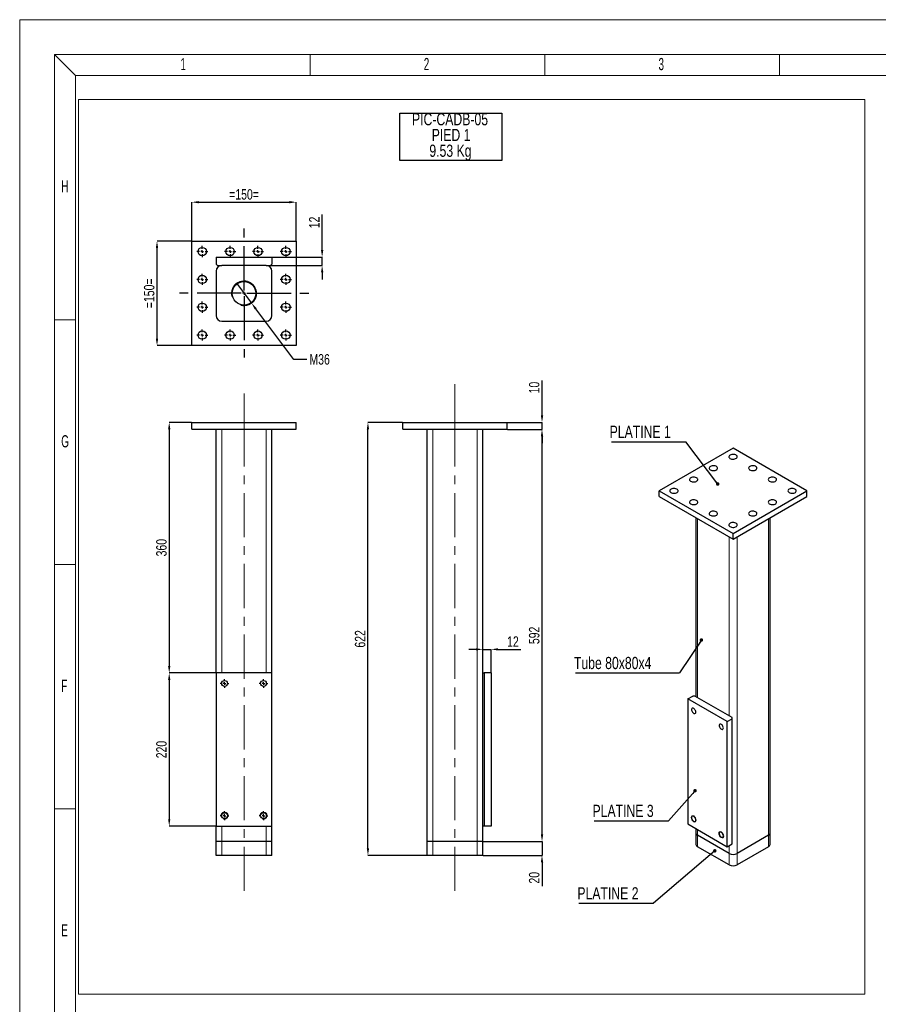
# Model space of a CAD drawing. Header units: millimetres. Extents: x 0 to 841, y 0 to 594.
# Tile 4 of 12: x 0 to 247, y 311 to 594. Entities that reach past the tile are written whole.
import ezdxf

# ---------------------------------------------------------------- set-up
doc = ezdxf.new("R2010")
doc.units = ezdxf.units.MM
doc.header["$PDSIZE"] = -1
doc.linetypes.add('CENTERX2', pattern=[20.32, 12.7, -2.54, 2.54, -2.54])
for name, color, linetype in [('COTES', 1, 'Continuous'), ('NOTES', 6, 'Continuous'), ('TRAIT-FINS', 9, 'Continuous'), ('TRAIT-MIXTES', 3, 'CENTERX2')]:
    doc.layers.add(name, color=color, linetype=linetype)
doc.layers.add('TRAIT-FORT', color=4, linetype='Continuous', lineweight=25)
doc.styles.add('SLDTEXTSTYLE0', font='TXT', dxfattribs={"width": 0.75})
doc.styles.add('SLDTEXTSTYLE1', font='TXT', dxfattribs={"width": 0.605})
doc.dimstyles.new('SLDDIMSTYLE5', dxfattribs={"dimtxt": 3, "dimasz": 2, "dimexe": 0, "dimexo": 0.0625, "dimgap": 0.75, "dimtad": 1, "dimlfac": 5, "dimrnd": 1e-09, "dimzin": 12, "dimdsep": 46, "dimtxsty": 'SLDTEXTSTYLE0', "dimsah": 1, "dimcen": 0.09, "dimadec": 0, "dimazin": 3, "dimtfac": 1, "dimtofl": 0, "dimtmove": 0, "dimatfit": 3, "dimfxl": 1, "dimfrac": 2, "dimtolj": 1, "dimtzin": 12, "dimarcsym": 0})
doc.dimstyles.new('SLDDIMSTYLE6', dxfattribs={"dimtxt": 3, "dimasz": 2, "dimexe": 0, "dimexo": 0.0625, "dimgap": 0.75, "dimtad": 1, "dimlfac": 5, "dimrnd": 1e-09, "dimzin": 12, "dimdsep": 46, "dimtxsty": 'SLDTEXTSTYLE0', "dimsah": 1, "dimcen": 0.09, "dimadec": 0, "dimazin": 3, "dimtfac": 1, "dimtmove": 0, "dimatfit": 0, "dimfxl": 1, "dimfrac": 2, "dimtolj": 1, "dimtzin": 12, "dimarcsym": 0})
doc.dimstyles.new('SLDDIMSTYLE7', dxfattribs={"dimtxt": 3, "dimasz": 2, "dimexe": 0, "dimexo": 0.0625, "dimgap": 0.75, "dimtad": 0, "dimtih": 1, "dimtoh": 1, "dimlfac": 5, "dimrnd": 1e-09, "dimzin": 12, "dimdsep": 46, "dimtxsty": 'SLDTEXTSTYLE0', "dimblk1": 'NONE', "dimsah": 1, "dimcen": 0, "dimadec": 0, "dimazin": 3, "dimtfac": 1, "dimtmove": 0, "dimatfit": 3, "dimldrblk": 'NONE', "dimfxl": 1, "dimfrac": 2, "dimtolj": 1, "dimtzin": 12, "dimarcsym": 0})
doc.dimstyles.new('SLDDIMSTYLE8', dxfattribs={"dimtxt": 0.18, "dimasz": 1, "dimexe": 0, "dimexo": 0.0625, "dimgap": 0, "dimtad": 0, "dimtih": 1, "dimtoh": 1, "dimdec": 0, "dimrnd": 1e-09, "dimzin": 0, "dimdsep": 46, "dimtxsty": 'Standard', "dimblk1": 'DOT', "dimblk2": 'DOT', "dimsah": 1, "dimcen": 0.09, "dimadec": 0, "dimazin": 0, "dimtfac": 1, "dimtdec": 0, "dimtofl": 0, "dimtmove": 0, "dimatfit": 3, "dimldrblk": 'DOT', "dimfxl": 1, "dimfrac": 2, "dimtolj": 1, "dimtzin": 0, "dimarcsym": 0})

# ---------------------------------------------------------------- blocks, each defined once
blk = doc.blocks.new('_D_13')
at = {"layer": 'COTES', "color": 0, "lineweight": -2, "transparency": 16777216}
for p, q in [((109.96, 478.25), (100.02, 478.25)), ((100.02, 355.85), (100.02, 476.25)), ((116.96, 353.85), (100.02, 353.85))]:
    blk.add_line(p, q, dxfattribs=at)
at = {"layer": 'COTES', "color": 0, "transparency": 16777216}
for points in [[(99.69, 476.25), (100.36, 476.25), (100.02, 478.25)], [(99.69, 355.85), (100.36, 355.85), (100.02, 353.85)]]:
    blk.add_solid(points, dxfattribs=at)
at = {"layer": 'Defpoints', "color": 0, "transparency": 16777216}
for p in [(100.02, 478.25), (110.02, 478.25), (117.02, 353.85)]:
    blk.add_point(p, dxfattribs=at)
at = {"layer": 'COTES', "color": 0, "transparency": 16777216, "insert": (96.27, 416.05), "char_height": 3, "attachment_point": 2, "rotation": 90, "style": 'SLDTEXTSTYLE0'}
blk.add_mtext('\\A1;622', dxfattribs=at)
blk = doc.blocks.new('_D_14')
at = {"layer": 'COTES', "color": 0, "lineweight": -2, "transparency": 16777216}
for p, q in [((140.09, 476.25), (150.02, 476.25)), ((150.02, 359.85), (150.02, 474.25)), ((133.09, 357.85), (150.02, 357.85))]:
    blk.add_line(p, q, dxfattribs=at)
at = {"layer": 'COTES', "color": 0, "transparency": 16777216}
for points in [[(149.69, 474.25), (150.36, 474.25), (150.02, 476.25)], [(149.69, 359.85), (150.36, 359.85), (150.02, 357.85)]]:
    blk.add_solid(points, dxfattribs=at)
at = {"layer": 'Defpoints', "color": 0, "transparency": 16777216}
for p in [(140.02, 476.25), (150.02, 476.25), (133.02, 357.85)]:
    blk.add_point(p, dxfattribs=at)
at = {"layer": 'COTES', "color": 0, "transparency": 16777216, "insert": (146.27, 417.05), "char_height": 3, "attachment_point": 2, "rotation": 90, "style": 'SLDTEXTSTYLE0'}
blk.add_mtext('\\A1;592', dxfattribs=at)
blk = doc.blocks.new('_D_15')
at = {"layer": 'COTES', "color": 0, "lineweight": -2, "transparency": 16777216}
for p, q in [((150.02, 480.25), (150.02, 490.32)), ((140.09, 478.25), (150.02, 478.25)), ((150.02, 476.25), (150.02, 478.25)), ((140.09, 476.25), (150.02, 476.25)), ((150.02, 474.25), (150.02, 472.25))]:
    blk.add_line(p, q, dxfattribs=at)
at = {"layer": 'COTES', "color": 0, "transparency": 16777216}
for points in [[(149.69, 480.25), (150.36, 480.25), (150.02, 478.25)], [(149.69, 474.25), (150.36, 474.25), (150.02, 476.25)]]:
    blk.add_solid(points, dxfattribs=at)
at = {"layer": 'Defpoints', "color": 0, "transparency": 16777216}
for p in [(140.02, 478.25), (150.02, 478.25), (140.02, 476.25)]:
    blk.add_point(p, dxfattribs=at)
at = {"layer": 'COTES', "color": 0, "transparency": 16777216, "insert": (146.27, 488.25), "char_height": 3, "attachment_point": 2, "rotation": 90, "style": 'SLDTEXTSTYLE0'}
blk.add_mtext('\\A1;10', dxfattribs=at)
blk = doc.blocks.new('_D_16')
at = {"layer": 'COTES', "color": 0, "lineweight": -2, "transparency": 16777216}
for p, q in [((150.02, 359.85), (150.02, 361.85)), ((133.09, 357.85), (150.02, 357.85)), ((150.02, 357.85), (150.02, 353.85)), ((133.09, 353.85), (150.02, 353.85)), ((150.02, 351.85), (150.02, 344.98))]:
    blk.add_line(p, q, dxfattribs=at)
at = {"layer": 'COTES', "color": 0, "transparency": 16777216}
for points in [[(149.69, 359.85), (150.36, 359.85), (150.02, 357.85)], [(149.69, 351.85), (150.36, 351.85), (150.02, 353.85)]]:
    blk.add_solid(points, dxfattribs=at)
at = {"layer": 'Defpoints', "color": 0, "transparency": 16777216}
for p in [(133.02, 357.85), (150.02, 357.85), (133.02, 353.85)]:
    blk.add_point(p, dxfattribs=at)
at = {"layer": 'COTES', "color": 0, "transparency": 16777216, "insert": (146.27, 347.42), "char_height": 3, "attachment_point": 2, "rotation": 90, "style": 'SLDTEXTSTYLE0'}
blk.add_mtext('\\A1;20', dxfattribs=at)
blk = doc.blocks.new('_D_17')
at = {"layer": 'COTES', "color": 0, "lineweight": -2, "transparency": 16777216}
for p, q in [((131.02, 413.03), (129.02, 413.03)), ((133.02, 406.32), (133.02, 413.03)), ((133.02, 413.03), (135.42, 413.03)), ((135.42, 406.32), (135.42, 413.03)), ((137.42, 413.03), (143.92, 413.03))]:
    blk.add_line(p, q, dxfattribs=at)
at = {"layer": 'COTES', "color": 0, "transparency": 16777216}
for points in [[(131.02, 413.37), (131.02, 412.7), (133.02, 413.03)], [(137.42, 413.37), (137.42, 412.7), (135.42, 413.03)]]:
    blk.add_solid(points, dxfattribs=at)
at = {"layer": 'Defpoints', "color": 0, "transparency": 16777216}
for p in [(135.42, 413.03), (133.02, 406.25), (135.42, 406.25)]:
    blk.add_point(p, dxfattribs=at)
at = {"layer": 'COTES', "color": 0, "transparency": 16777216, "insert": (141.67, 416.78), "char_height": 3, "attachment_point": 2, "style": 'SLDTEXTSTYLE0'}
blk.add_mtext('\\A1;12', dxfattribs=at)
blk = doc.blocks.new('SW_NOTE_3')
at = {"layer": 'NOTES', "color": 0}
for p, q in [((-0.09, -9.13), (-0.09, 4.46)), ((-0.09, 4.46), (29.22, 4.46)), ((29.22, 4.46), (29.22, -9.13)), ((29.22, -9.13), (-0.09, -9.13))]:
    blk.add_line(p, q, dxfattribs=at)
at = {"layer": 'NOTES', "color": 0, "char_height": 3.5, "attachment_point": 2, "style": 'SLDTEXTSTYLE0'}
for s, insert in [('PIC-CADB-05', (14.33, 4.51)), ('PIED 1', (14.64, -0.01)), ('9.53 Kg', (14.45, -4.54))]:
    blk.add_mtext(s, dxfattribs=dict(at, insert=insert))
blk = doc.blocks.new('_D_18')
at = {"layer": 'COTES', "color": 0, "lineweight": -2, "transparency": 16777216}
for p, q in [((49.38, 478.25), (42.95, 478.25)), ((42.95, 476.25), (42.95, 408.25)), ((56.38, 406.25), (42.95, 406.25))]:
    blk.add_line(p, q, dxfattribs=at)
at = {"layer": 'COTES', "color": 0, "transparency": 16777216}
for points in [[(42.62, 476.25), (43.28, 476.25), (42.95, 478.25)], [(42.62, 408.25), (43.28, 408.25), (42.95, 406.25)]]:
    blk.add_solid(points, dxfattribs=at)
at = {"layer": 'Defpoints', "color": 0, "transparency": 16777216}
for p in [(49.44, 478.25), (42.95, 406.25), (56.44, 406.25)]:
    blk.add_point(p, dxfattribs=at)
at = {"layer": 'COTES', "color": 0, "transparency": 16777216, "insert": (39.2, 442.25), "char_height": 3, "attachment_point": 2, "rotation": 90, "style": 'SLDTEXTSTYLE0'}
blk.add_mtext('\\A1;360', dxfattribs=at)
blk = doc.blocks.new('_D_19')
at = {"layer": 'COTES', "color": 0, "lineweight": -2, "transparency": 16777216}
for p, q in [((56.38, 406.25), (42.95, 406.25)), ((42.95, 404.25), (42.95, 364.25)), ((56.38, 362.25), (42.95, 362.25))]:
    blk.add_line(p, q, dxfattribs=at)
at = {"layer": 'COTES', "color": 0, "transparency": 16777216}
for points in [[(42.62, 404.25), (43.28, 404.25), (42.95, 406.25)], [(42.62, 364.25), (43.28, 364.25), (42.95, 362.25)]]:
    blk.add_solid(points, dxfattribs=at)
at = {"layer": 'Defpoints', "color": 0, "transparency": 16777216}
for p in [(56.44, 406.25), (42.95, 362.25), (56.44, 362.25)]:
    blk.add_point(p, dxfattribs=at)
at = {"layer": 'COTES', "color": 0, "transparency": 16777216, "insert": (39.2, 384.25), "char_height": 3, "attachment_point": 2, "rotation": 90, "style": 'SLDTEXTSTYLE0'}
blk.add_mtext('\\A1;220', dxfattribs=at)
blk = doc.blocks.new('SW_CENTERMARKSYMBOL_3')
at = {"layer": 'TRAIT-MIXTES', "color": 0}
for p, q in [((-0.8, 0), (-1.25, 0)), ((0, 0), (-0.4, 0)), ((0, 0.8), (0, 1.25)), ((0, 0), (0, 0.4)), ((0, 0), (0, -0.4)), ((0, 0), (0.4, 0)), ((0.8, 0), (1.25, 0)), ((0, -0.8), (0, -1.25))]:
    blk.add_line(p, q, dxfattribs=at)
blk = doc.blocks.new('SW_CENTERMARKSYMBOL_4')
at = {"layer": 'TRAIT-MIXTES', "color": 0}
for p, q in [((-0.8, 0), (-1.25, 0)), ((0, 0), (-0.4, 0)), ((0, 0.8), (0, 1.25)), ((0, 0), (0, 0.4)), ((0, 0), (0, -0.4)), ((0, 0), (0.4, 0)), ((0.8, 0), (1.25, 0)), ((0, -0.8), (0, -1.25))]:
    blk.add_line(p, q, dxfattribs=at)
blk = doc.blocks.new('SW_CENTERMARKSYMBOL_5')
at = {"layer": 'TRAIT-MIXTES', "color": 0}
for p, q in [((-0.8, 0), (-1.25, 0)), ((0, 0), (-0.4, 0)), ((0, 0.8), (0, 1.25)), ((0, 0), (0, 0.4)), ((0, 0), (0, -0.4)), ((0, 0), (0.4, 0)), ((0.8, 0), (1.25, 0)), ((0, -0.8), (0, -1.25))]:
    blk.add_line(p, q, dxfattribs=at)
blk = doc.blocks.new('SW_CENTERMARKSYMBOL_6')
at = {"layer": 'TRAIT-MIXTES', "color": 0}
for p, q in [((-0.8, 0), (-1.25, 0)), ((0, 0), (-0.4, 0)), ((0, 0.8), (0, 1.25)), ((0, 0), (0, 0.4)), ((0, 0), (0, -0.4)), ((0, 0), (0.4, 0)), ((0.8, 0), (1.25, 0)), ((0, -0.8), (0, -1.25))]:
    blk.add_line(p, q, dxfattribs=at)
blk = doc.blocks.new('_D_20')
at = {"layer": 'COTES', "color": 0, "lineweight": -2, "transparency": 16777216}
for p, q in [((49.44, 530.39), (49.44, 541.51)), ((51.44, 541.51), (77.44, 541.51)), ((79.44, 530.39), (79.44, 541.51))]:
    blk.add_line(p, q, dxfattribs=at)
at = {"layer": 'COTES', "color": 0, "transparency": 16777216}
for points in [[(51.44, 541.85), (51.44, 541.18), (49.44, 541.51)], [(77.44, 541.85), (77.44, 541.18), (79.44, 541.51)]]:
    blk.add_solid(points, dxfattribs=at)
at = {"layer": 'Defpoints', "color": 0, "transparency": 16777216}
for p in [(79.44, 541.51), (49.44, 530.33), (79.44, 530.33)]:
    blk.add_point(p, dxfattribs=at)
at = {"layer": 'COTES', "color": 0, "transparency": 16777216, "insert": (64.44, 545.26), "char_height": 3, "attachment_point": 2, "style": 'SLDTEXTSTYLE0'}
blk.add_mtext('\\A1;=150=', dxfattribs=at)
blk = doc.blocks.new('_D_21')
at = {"layer": 'COTES', "color": 0, "lineweight": -2, "transparency": 16777216}
for p, q in [((49.38, 530.33), (39.44, 530.33)), ((39.44, 502.33), (39.44, 528.33)), ((49.38, 500.33), (39.44, 500.33))]:
    blk.add_line(p, q, dxfattribs=at)
at = {"layer": 'COTES', "color": 0, "transparency": 16777216}
for points in [[(39.1, 528.33), (39.77, 528.33), (39.44, 530.33)], [(39.1, 502.33), (39.77, 502.33), (39.44, 500.33)]]:
    blk.add_solid(points, dxfattribs=at)
at = {"layer": 'Defpoints', "color": 0, "transparency": 16777216}
for p in [(39.44, 530.33), (49.44, 530.33), (49.44, 500.33)]:
    blk.add_point(p, dxfattribs=at)
at = {"layer": 'COTES', "color": 0, "transparency": 16777216, "insert": (35.69, 515.33), "char_height": 3, "attachment_point": 2, "rotation": 90, "style": 'SLDTEXTSTYLE0'}
blk.add_mtext('\\A1;=150=', dxfattribs=at)
blk = doc.blocks.new('_D_22')
at = {"layer": 'COTES', "color": 0, "lineweight": -2, "transparency": 16777216}
for p, q in [((86.87, 527.73), (86.87, 537.94)), ((72.5, 525.73), (86.87, 525.73)), ((86.87, 523.33), (86.87, 525.73)), ((72.1, 523.33), (86.87, 523.33)), ((86.87, 521.33), (86.87, 519.33))]:
    blk.add_line(p, q, dxfattribs=at)
at = {"layer": 'COTES', "color": 0, "transparency": 16777216}
for points in [[(86.54, 527.73), (87.21, 527.73), (86.87, 525.73)], [(86.54, 521.33), (87.21, 521.33), (86.87, 523.33)]]:
    blk.add_solid(points, dxfattribs=at)
at = {"layer": 'Defpoints', "color": 0, "transparency": 16777216}
for p in [(72.44, 525.73), (86.87, 525.73), (72.04, 523.33)]:
    blk.add_point(p, dxfattribs=at)
at = {"layer": 'COTES', "color": 0, "transparency": 16777216, "insert": (83.12, 535.69), "char_height": 3, "attachment_point": 2, "rotation": 90, "style": 'SLDTEXTSTYLE0'}
blk.add_mtext('\\A1;12', dxfattribs=at)
blk = doc.blocks.new('_D_23')
at = {"layer": 'COTES', "color": 0, "lineweight": -2, "transparency": 16777216}
for p, q in [((62.27, 518.2), (66.61, 512.46)), ((78.78, 496.36), (67.82, 510.86)), ((82.47, 496.36), (78.78, 496.36))]:
    blk.add_line(p, q, dxfattribs=at)
at = {"layer": 'COTES', "color": 0, "transparency": 16777216}
blk.add_solid([(68.08, 511.07), (67.55, 510.66), (66.61, 512.46)], dxfattribs=at)
at = {"layer": 'Defpoints', "color": 0, "transparency": 16777216}
for p in [(62.27, 518.2), (66.61, 512.46)]:
    blk.add_point(p, dxfattribs=at)
at = {"layer": 'COTES', "color": 0, "transparency": 16777216, "insert": (83.22, 497.86), "char_height": 3, "attachment_point": 1, "style": 'SLDTEXTSTYLE0'}
blk.add_mtext('\\A1;M36', dxfattribs=at)
blk = doc.blocks.new('_None')
blk = doc.blocks.new('SW_CENTERMARKSYMBOL_7')
at = {"layer": 'TRAIT-MIXTES', "color": 0}
for p, q in [((-0.8, 0), (-1.6, 0)), ((0, 0), (-0.4, 0)), ((0, 0.8), (0, 1.6)), ((0, 0), (0, 0.4)), ((0, 0), (0, -0.4)), ((0, 0), (0.4, 0)), ((0.8, 0), (1.6, 0)), ((0, -0.8), (0, -1.6))]:
    blk.add_line(p, q, dxfattribs=at)
blk = doc.blocks.new('SW_CENTERMARKSYMBOL_8')
at = {"layer": 'TRAIT-MIXTES', "color": 0}
for p, q in [((-0.8, 0), (-1.6, 0)), ((0, 0), (-0.4, 0)), ((0, 0.8), (0, 1.6)), ((0, 0), (0, 0.4)), ((0, 0), (0, -0.4)), ((0, 0), (0.4, 0)), ((0.8, 0), (1.6, 0)), ((0, -0.8), (0, -1.6))]:
    blk.add_line(p, q, dxfattribs=at)
blk = doc.blocks.new('SW_CENTERMARKSYMBOL_9')
at = {"layer": 'TRAIT-MIXTES', "color": 0}
for p, q in [((-0.8, 0), (-1.6, 0)), ((0, 0), (-0.4, 0)), ((0, 0.8), (0, 1.6)), ((0, 0), (0, 0.4)), ((0, 0), (0, -0.4)), ((0, 0), (0.4, 0)), ((0.8, 0), (1.6, 0)), ((0, -0.8), (0, -1.6))]:
    blk.add_line(p, q, dxfattribs=at)
blk = doc.blocks.new('SW_CENTERMARKSYMBOL_10')
at = {"layer": 'TRAIT-MIXTES', "color": 0}
for p, q in [((-0.8, 0), (-1.6, 0)), ((0, 0), (-0.4, 0)), ((0, 0.8), (0, 1.6)), ((0, 0), (0, 0.4)), ((0, 0), (0, -0.4)), ((0, 0), (0.4, 0)), ((0.8, 0), (1.6, 0)), ((0, -0.8), (0, -1.6))]:
    blk.add_line(p, q, dxfattribs=at)
blk = doc.blocks.new('SW_CENTERMARKSYMBOL_11')
at = {"layer": 'TRAIT-MIXTES', "color": 0}
for p, q in [((-0.8, 0), (-1.6, 0)), ((0, 0), (-0.4, 0)), ((0, 0.8), (0, 1.6)), ((0, 0), (0, 0.4)), ((0, 0), (0, -0.4)), ((0, 0), (0.4, 0)), ((0.8, 0), (1.6, 0)), ((0, -0.8), (0, -1.6))]:
    blk.add_line(p, q, dxfattribs=at)
blk = doc.blocks.new('SW_CENTERMARKSYMBOL_12')
at = {"layer": 'TRAIT-MIXTES', "color": 0}
for p, q in [((-0.8, 0), (-1.6, 0)), ((0, 0), (-0.4, 0)), ((0, 0.8), (0, 1.6)), ((0, 0), (0, 0.4)), ((0, 0), (0, -0.4)), ((0, 0), (0.4, 0)), ((0.8, 0), (1.6, 0)), ((0, -0.8), (0, -1.6))]:
    blk.add_line(p, q, dxfattribs=at)
blk = doc.blocks.new('SW_CENTERMARKSYMBOL_13')
at = {"layer": 'TRAIT-MIXTES', "color": 0}
for p, q in [((-0.8, 0), (-1.6, 0)), ((0, 0), (-0.4, 0)), ((0, 0.8), (0, 1.6)), ((0, 0), (0, 0.4)), ((0, 0), (0, -0.4)), ((0, 0), (0.4, 0)), ((0.8, 0), (1.6, 0)), ((0, -0.8), (0, -1.6))]:
    blk.add_line(p, q, dxfattribs=at)
blk = doc.blocks.new('SW_CENTERMARKSYMBOL_14')
at = {"layer": 'TRAIT-MIXTES', "color": 0}
for p, q in [((-0.8, 0), (-1.6, 0)), ((0, 0), (-0.4, 0)), ((0, 0.8), (0, 1.6)), ((0, 0), (0, 0.4)), ((0, 0), (0, -0.4)), ((0, 0), (0.4, 0)), ((0.8, 0), (1.6, 0)), ((0, -0.8), (0, -1.6))]:
    blk.add_line(p, q, dxfattribs=at)
blk = doc.blocks.new('SW_CENTERMARKSYMBOL_15')
at = {"layer": 'TRAIT-MIXTES', "color": 0}
for p, q in [((-0.8, 0), (-1.6, 0)), ((0, 0), (-0.4, 0)), ((0, 0.8), (0, 1.6)), ((0, 0), (0, 0.4)), ((0, 0), (0, -0.4)), ((0, 0), (0.4, 0)), ((0.8, 0), (1.6, 0)), ((0, -0.8), (0, -1.6))]:
    blk.add_line(p, q, dxfattribs=at)
blk = doc.blocks.new('SW_CENTERMARKSYMBOL_16')
at = {"layer": 'TRAIT-MIXTES', "color": 0}
for p, q in [((-0.8, 0), (-1.6, 0)), ((0, 0), (-0.4, 0)), ((0, 0.8), (0, 1.6)), ((0, 0), (0, 0.4)), ((0, 0), (0, -0.4)), ((0, 0), (0.4, 0)), ((0.8, 0), (1.6, 0)), ((0, -0.8), (0, -1.6))]:
    blk.add_line(p, q, dxfattribs=at)
blk = doc.blocks.new('SW_CENTERMARKSYMBOL_17')
at = {"layer": 'TRAIT-MIXTES', "color": 0}
for p, q in [((-0.8, 0), (-1.6, 0)), ((0, 0), (-0.4, 0)), ((0, 0.8), (0, 1.6)), ((0, 0), (0, 0.4)), ((0, 0), (0, -0.4)), ((0, 0), (0.4, 0)), ((0.8, 0), (1.6, 0)), ((0, -0.8), (0, -1.6))]:
    blk.add_line(p, q, dxfattribs=at)
blk = doc.blocks.new('SW_CENTERMARKSYMBOL_18')
at = {"layer": 'TRAIT-MIXTES', "color": 0}
for p, q in [((-0.8, 0), (-1.6, 0)), ((0, 0), (-0.4, 0)), ((0, 0.8), (0, 1.6)), ((0, 0), (0, 0.4)), ((0, 0), (0, -0.4)), ((0, 0), (0.4, 0)), ((0.8, 0), (1.6, 0)), ((0, -0.8), (0, -1.6))]:
    blk.add_line(p, q, dxfattribs=at)
blk = doc.blocks.new('SW_CENTERMARKSYMBOL_19')
at = {"layer": 'TRAIT-MIXTES', "color": 0}
for p, q in [((0, 0.8), (0, 20.56)), ((-0.8, 0), (-19.04, 0)), ((0, 0), (-0.4, 0)), ((0, 0), (0, 0.4)), ((0, 0), (0, -0.4)), ((0, 0), (0.4, 0)), ((0.8, 0), (19.37, 0)), ((0, -0.8), (0, -18.4))]:
    blk.add_line(p, q, dxfattribs=at)
blk = doc.blocks.new('SW_NOTE_4')
at = {"layer": 'NOTES', "color": 0}
blk.add_line((-21.37, 0), (0, 0), dxfattribs=at)
at = {"layer": 'NOTES', "color": 0, "insert": (-21.85, 4.59), "char_height": 3.5, "attachment_point": 1, "style": 'SLDTEXTSTYLE0'}
blk.add_mtext('PLATINE 1', dxfattribs=at)
blk = doc.blocks.new('_Dot')
at = {"color": 0, "linetype": 'ByBlock', "lineweight": -2}
blk.add_line((-0.5, 0), (-1, 0), dxfattribs=at)
at = {"color": 0, "linetype": 'ByBlock', "const_width": 0.5}
blk.add_lwpolyline([(-0.25, 0, 1), (0.25, 0, 1)], format="xyb", close=True, dxfattribs=at)
blk = doc.blocks.new('SW_NOTE_5')
at = {"layer": 'NOTES', "color": 0}
blk.add_line((-21.37, 0), (0, 0), dxfattribs=at)
at = {"layer": 'NOTES', "color": 0, "insert": (-21.87, 4.61), "char_height": 3.5, "attachment_point": 1, "style": 'SLDTEXTSTYLE0'}
blk.add_mtext('PLATINE 3', dxfattribs=at)
blk = doc.blocks.new('SW_NOTE_6')
at = {"layer": 'NOTES', "color": 0}
blk.add_line((-21.37, 0), (0, 0), dxfattribs=at)
at = {"layer": 'NOTES', "color": 0, "insert": (-21.82, 4.57), "char_height": 3.5, "attachment_point": 1, "style": 'SLDTEXTSTYLE0'}
blk.add_mtext('PLATINE 2', dxfattribs=at)
blk = doc.blocks.new('SW_NOTE_7')
at = {"layer": 'NOTES', "color": 0}
blk.add_line((-29.88, 0), (0, 0), dxfattribs=at)
at = {"layer": 'NOTES', "color": 0, "insert": (-30.31, 4.58), "char_height": 3.5, "attachment_point": 1, "style": 'SLDTEXTSTYLE0'}
blk.add_mtext('Tube 80x80x4', dxfattribs=at)

msp = doc.modelspace()

# ---------------------------------------------------------------- linework, layer by layer
at = {"lineweight": 18}
for p, q in [((841.001041, 593.943069), (0.001041, 593.943069)), ((0.001041, -0.056931), (0.001041, 593.943069)), ((831.001041, 583.943069), (10.001041, 583.943069)), ((10.001041, 9.943069), (10.001041, 583.943069)), ((16.001041, 577.943069), (10.001041, 583.943069)), ((83.417741, 577.943069), (83.417741, 583.943069)), ((150.834441, 577.943069), (150.834441, 583.943069)), ((218.251141, 577.943069), (218.251141, 583.943069)), ((16.001041, 15.943069), (16.001041, 577.943069)), ((16.001041, 577.943069), (825.001041, 577.943069)), ((242.710392, 571.058926), (16.904317, 571.058926)), ((16.904317, 571.058926), (16.904317, 313.982756)), ((242.710392, 571.058926), (242.710392, 313.982756)), ((16.001041, 507.693069), (10.001041, 507.693069)), ((16.001041, 437.443069), (10.001041, 437.443069)), ((16.001041, 367.193069), (10.001041, 367.193069)), ((242.710392, 313.982756), (16.904317, 313.982756))]:
    msp.add_line(p, q, dxfattribs=at)
at = {"layer": 'TRAIT-FINS', "lineweight": 18}
for p, q in [((58.038177, 406.25362), (58.038177, 476.25362)), ((70.838177, 406.25362), (70.838177, 476.25362)), ((118.623011, 357.85362), (118.623011, 476.25362)), ((131.423011, 357.85362), (131.423011, 476.25362)), ((194.713959, 399.131153), (194.713959, 450.574153)), ((215.078635, 359.610578), (215.078635, 450.574153)), ((203.764926, 393.906141), (203.764926, 445.349141)), ((206.027668, 354.385566), (206.027668, 445.349141)), ((58.038177, 402.966392), (58.038177, 403.540849)), ((70.838177, 402.966392), (70.838177, 403.540849)), ((58.038177, 364.966392), (58.038177, 365.540849)), ((70.838177, 364.966392), (70.838177, 365.540849)), ((58.038177, 357.85362), (58.038177, 362.25362)), ((70.838177, 357.85362), (70.838177, 362.25362)), ((194.713959, 359.610578), (194.713959, 361.243978)), ((194.713959, 356.344414), (194.713959, 359.610578)), ((215.078635, 356.344414), (215.078635, 359.610578)), ((58.038177, 353.85362), (58.038177, 357.85362)), ((70.838177, 353.85362), (70.838177, 357.85362)), ((118.623011, 353.85362), (118.623011, 357.85362)), ((131.423011, 353.85362), (131.423011, 357.85362)), ((203.764926, 354.385566), (203.764926, 356.672092)), ((203.764926, 351.119403), (203.764926, 354.385566)), ((206.027668, 351.119403), (206.027668, 354.385566))]:
    msp.add_line(p, q, dxfattribs=at)
at = {"layer": 'TRAIT-FINS', "lineweight": 18, "flags": 128}
for points in [[(194.289695, 363.938523), (194.23587, 363.657119), (194.082589, 363.480701), (193.853187, 363.436128), (193.582589, 363.530186), (193.311991, 363.748554), (193.082589, 364.057989), (192.929307, 364.411381), (192.875482, 364.754931), (192.929307, 365.036335), (193.082589, 365.212752), (193.311991, 365.257325), (193.582589, 365.163268), (193.853187, 364.944899), (194.082589, 364.635464), (194.23587, 364.282072), (194.289695, 363.938523)], [(202.209291, 359.366637), (202.155466, 359.085233), (202.002185, 358.908816), (201.772783, 358.864243), (201.502185, 358.958301), (201.231587, 359.176669), (201.002185, 359.486104), (200.848903, 359.839496), (200.795078, 360.183045), (200.848903, 360.464449), (201.002185, 360.640867), (201.231587, 360.68544), (201.502185, 360.591382), (201.772783, 360.373014), (202.002185, 360.063579), (202.155466, 359.710187), (202.209291, 359.366637)]]:
    msp.add_lwpolyline(points, dxfattribs=at)
at = {"layer": 'TRAIT-FINS', "lineweight": 18}
for centre, radius in [((64.438177, 515.331766), 3.6), ((58.838177, 365.25362), 1), ((70.038177, 365.25362), 1)]:
    msp.add_arc(centre, radius, 255, 195, dxfattribs=at)
at = {"layer": 'TRAIT-FORT', "lineweight": 25}
for p, q in [((49.438177, 500.331766), (49.438177, 530.331766)), ((49.438177, 530.331766), (79.438177, 530.331766)), ((79.438177, 530.331766), (79.438177, 500.331766)), ((56.438177, 525.731766), (72.438177, 525.731766)), ((56.438177, 525.731766), (56.438177, 523.731766)), ((56.438177, 523.731766), (56.838177, 523.331766)), ((72.038177, 523.331766), (72.438177, 523.731766)), ((72.438177, 525.731766), (72.438177, 523.731766)), ((56.438177, 521.731766), (56.438177, 508.931766)), ((56.838177, 523.331766), (58.038177, 523.331766)), ((70.838177, 523.331766), (58.038177, 523.331766)), ((70.838177, 523.331766), (72.038177, 523.331766)), ((72.438177, 508.931766), (72.438177, 521.731766)), ((58.038177, 507.331766), (70.838177, 507.331766)), ((79.438177, 500.331766), (49.438177, 500.331766)), ((49.438177, 476.25362), (49.438177, 478.25362)), ((49.438177, 478.25362), (79.438177, 478.25362)), ((79.438177, 476.25362), (79.438177, 478.25362)), ((110.023011, 478.25362), (140.023011, 478.25362)), ((110.023011, 476.25362), (110.023011, 478.25362)), ((140.023011, 476.25362), (140.023011, 478.25362)), ((49.438177, 476.25362), (79.438177, 476.25362)), ((56.438177, 406.25362), (56.438177, 476.25362)), ((72.438177, 406.25362), (72.438177, 476.25362)), ((110.023011, 476.25362), (140.023011, 476.25362)), ((117.023011, 357.85362), (117.023011, 476.25362)), ((133.023011, 406.25362), (133.023011, 476.25362)), ((204.896297, 470.82134), (183.683094, 458.575218)), ((226.109501, 458.575218), (204.896297, 470.82134)), ((183.683094, 458.575218), (204.896297, 446.329096)), ((183.683094, 456.942136), (183.683094, 458.575218)), ((204.896297, 446.329096), (226.109501, 458.575218)), ((226.109501, 456.942136), (226.109501, 458.575218)), ((183.683094, 456.942136), (204.896297, 444.696015)), ((204.896297, 444.696015), (226.109501, 456.942136)), ((194.24533, 450.844687), (194.24533, 399.401687)), ((215.547264, 360.263704), (215.547264, 450.844687)), ((204.896297, 444.696015), (204.896297, 446.329096)), ((72.438177, 406.25362), (56.438177, 406.25362)), ((56.438177, 406.25362), (56.438177, 362.25362)), ((72.438177, 362.25362), (72.438177, 406.25362)), ((133.023011, 362.25362), (133.023011, 406.25362)), ((133.023011, 406.25362), (133.423011, 406.25362)), ((133.423011, 406.25362), (133.423011, 362.25362)), ((135.423011, 406.25362), (133.423011, 406.25362)), ((135.423011, 406.25362), (135.423011, 362.25362)), ((191.885532, 398.80459), (193.299746, 399.620998)), ((193.865431, 399.620998), (193.299746, 399.620998)), ((204.613454, 393.416296), (193.865431, 399.620998)), ((203.199241, 392.273325), (191.885532, 398.80459)), ((191.885532, 398.80459), (191.885532, 362.876794)), ((204.613454, 393.089733), (204.613454, 393.416296)), ((203.199241, 392.273325), (204.613454, 393.089733)), ((203.199241, 356.345529), (203.199241, 392.273325)), ((204.613454, 357.161937), (204.613454, 393.089733)), ((56.438177, 357.85362), (56.438177, 362.25362)), ((56.438177, 362.25362), (72.438177, 362.25362)), ((72.438177, 357.85362), (72.438177, 362.25362)), ((133.023011, 357.85362), (133.023011, 362.25362)), ((133.423011, 362.25362), (133.023011, 362.25362)), ((135.423011, 362.25362), (133.423011, 362.25362)), ((191.885532, 362.876794), (203.199241, 356.345529)), ((194.24533, 361.514512), (194.24533, 360.263704)), ((194.24533, 360.263704), (194.24533, 356.997541)), ((203.764926, 354.385566), (194.713959, 359.610578)), ((215.078635, 359.610578), (206.027668, 354.385566)), ((215.547264, 356.997541), (215.547264, 360.263704)), ((58.038177, 357.85362), (56.438177, 357.85362)), ((56.438177, 353.85362), (56.438177, 357.85362)), ((70.838177, 357.85362), (58.038177, 357.85362)), ((72.438177, 357.85362), (70.838177, 357.85362)), ((72.438177, 353.85362), (72.438177, 357.85362)), ((118.623011, 357.85362), (117.023011, 357.85362)), ((117.023011, 353.85362), (117.023011, 357.85362)), ((131.423011, 357.85362), (118.623011, 357.85362)), ((133.023011, 357.85362), (131.423011, 357.85362)), ((133.023011, 353.85362), (133.023011, 357.85362)), ((203.199241, 356.345529), (204.613454, 357.161937)), ((58.038177, 353.85362), (56.438177, 353.85362)), ((70.838177, 353.85362), (58.038177, 353.85362)), ((72.438177, 353.85362), (70.838177, 353.85362)), ((118.623011, 353.85362), (117.023011, 353.85362)), ((131.423011, 353.85362), (118.623011, 353.85362)), ((133.023011, 353.85362), (131.423011, 353.85362)), ((203.764926, 351.119403), (194.713959, 356.344414)), ((215.078635, 356.344414), (206.027668, 351.119403))]:
    msp.add_line(p, q, dxfattribs=at)
at = {"layer": 'TRAIT-FORT', "lineweight": 25, "flags": 128}
for points in [[(204.047769, 468.86196), (203.863407, 468.724751), (203.743945, 468.565385), (203.696889, 468.393875), (203.725197, 468.220998), (203.827089, 468.057616), (203.996164, 467.913995), (204.221797, 467.799159), (204.489812, 467.720325), (204.783367, 467.682444), (205.084018, 467.687899), (205.372875, 467.736345), (205.631786, 467.824739), (205.844483, 467.947527), (205.997603, 468.096993), (206.081523, 468.263746), (206.090971, 468.437308), (206.025354, 468.606774), (205.888794, 468.761496), (205.689871, 468.891751), (205.441086, 468.989356), (205.158069, 469.048177), (204.858604, 469.064519), (204.561508, 469.037354), (204.285447, 468.96839), (204.047769, 468.86196)], [(198.390915, 465.596328), (198.206552, 465.459119), (198.08709, 465.299753), (198.040035, 465.128243), (198.068343, 464.955365), (198.170235, 464.791983), (198.33931, 464.648362), (198.564943, 464.533527), (198.832957, 464.454692), (199.126513, 464.416812), (199.427164, 464.422266), (199.71602, 464.470713), (199.974931, 464.559107), (200.187629, 464.681894), (200.340748, 464.831361), (200.424669, 464.998114), (200.434117, 465.171676), (200.3685, 465.341142), (200.23194, 465.495863), (200.033017, 465.626119), (199.784231, 465.723723), (199.501215, 465.782545), (199.20175, 465.798886), (198.904654, 465.771722), (198.628593, 465.702758), (198.390915, 465.596328)], [(209.704623, 465.596328), (209.520261, 465.459119), (209.400799, 465.299753), (209.353744, 465.128243), (209.382051, 464.955365), (209.483944, 464.791983), (209.653018, 464.648362), (209.878651, 464.533527), (210.146666, 464.454692), (210.440221, 464.416812), (210.740873, 464.422266), (211.029729, 464.470713), (211.28864, 464.559107), (211.501337, 464.681894), (211.654457, 464.831361), (211.738377, 464.998114), (211.747826, 465.171676), (211.682208, 465.341142), (211.545648, 465.495863), (211.346726, 465.626119), (211.09794, 465.723723), (210.814923, 465.782545), (210.515458, 465.798886), (210.218362, 465.771722), (209.942302, 465.702758), (209.704623, 465.596328)], [(192.73406, 462.330695), (192.549698, 462.193486), (192.430236, 462.03412), (192.383181, 461.86261), (192.411489, 461.689733), (192.513381, 461.526351), (192.682455, 461.38273), (192.908089, 461.267894), (193.176103, 461.18906), (193.469659, 461.15118), (193.77031, 461.156634), (194.059166, 461.20508), (194.318077, 461.293474), (194.530775, 461.416262), (194.683894, 461.565728), (194.767815, 461.732481), (194.777263, 461.906044), (194.711646, 462.07551), (194.575085, 462.230231), (194.376163, 462.360486), (194.127377, 462.458091), (193.844361, 462.516912), (193.544896, 462.533254), (193.247799, 462.506089), (192.971739, 462.437125), (192.73406, 462.330695)], [(215.361477, 462.330695), (215.177115, 462.193486), (215.057653, 462.03412), (215.010598, 461.86261), (215.038906, 461.689733), (215.140798, 461.526351), (215.309872, 461.38273), (215.535506, 461.267894), (215.80352, 461.18906), (216.097076, 461.15118), (216.397727, 461.156634), (216.686583, 461.20508), (216.945494, 461.293474), (217.158192, 461.416262), (217.311311, 461.565728), (217.395232, 461.732481), (217.40468, 461.906044), (217.339063, 462.07551), (217.202502, 462.230231), (217.00358, 462.360486), (216.754794, 462.458091), (216.471778, 462.516912), (216.172313, 462.533254), (215.875216, 462.506089), (215.599156, 462.437125), (215.361477, 462.330695)], [(187.077206, 459.065063), (186.892844, 458.927854), (186.773382, 458.768488), (186.726327, 458.596978), (186.754634, 458.4241), (186.856527, 458.260718), (187.025601, 458.117097), (187.251234, 458.002262), (187.519249, 457.923427), (187.812804, 457.885547), (188.113456, 457.891002), (188.402312, 457.939448), (188.661223, 458.027842), (188.87392, 458.15063), (189.02704, 458.300096), (189.11096, 458.466849), (189.120409, 458.640411), (189.054791, 458.809877), (188.918231, 458.964599), (188.719309, 459.094854), (188.470523, 459.192459), (188.187506, 459.25128), (187.888041, 459.267621), (187.590945, 459.240457), (187.314885, 459.171493), (187.077206, 459.065063)], [(221.018332, 459.065063), (220.833969, 458.927854), (220.714507, 458.768488), (220.667452, 458.596978), (220.69576, 458.4241), (220.797652, 458.260718), (220.966727, 458.117097), (221.19236, 458.002262), (221.460374, 457.923427), (221.75393, 457.885547), (222.054581, 457.891002), (222.343437, 457.939448), (222.602348, 458.027842), (222.815046, 458.15063), (222.968165, 458.300096), (223.052086, 458.466849), (223.061534, 458.640411), (222.995917, 458.809877), (222.859357, 458.964599), (222.660434, 459.094854), (222.411648, 459.192459), (222.128632, 459.25128), (221.829167, 459.267621), (221.532071, 459.240457), (221.25601, 459.171493), (221.018332, 459.065063)], [(192.73406, 455.79943), (192.549698, 455.662222), (192.430236, 455.502855), (192.383181, 455.331345), (192.411489, 455.158468), (192.513381, 454.995086), (192.682455, 454.851465), (192.908089, 454.736629), (193.176103, 454.657795), (193.469659, 454.619915), (193.77031, 454.625369), (194.059166, 454.673815), (194.318077, 454.762209), (194.530775, 454.884997), (194.683894, 455.034463), (194.767815, 455.201216), (194.777263, 455.374779), (194.711646, 455.544245), (194.575085, 455.698966), (194.376163, 455.829221), (194.127377, 455.926826), (193.844361, 455.985647), (193.544896, 456.001989), (193.247799, 455.974824), (192.971739, 455.90586), (192.73406, 455.79943)], [(215.361477, 455.79943), (215.177115, 455.662222), (215.057653, 455.502855), (215.010598, 455.331345), (215.038906, 455.158468), (215.140798, 454.995086), (215.309872, 454.851465), (215.535506, 454.736629), (215.80352, 454.657795), (216.097076, 454.619915), (216.397727, 454.625369), (216.686583, 454.673815), (216.945494, 454.762209), (217.158192, 454.884997), (217.311311, 455.034463), (217.395232, 455.201216), (217.40468, 455.374779), (217.339063, 455.544245), (217.202502, 455.698966), (217.00358, 455.829221), (216.754794, 455.926826), (216.471778, 455.985647), (216.172313, 456.001989), (215.875216, 455.974824), (215.599156, 455.90586), (215.361477, 455.79943)], [(198.390915, 452.533798), (198.206552, 452.396589), (198.08709, 452.237223), (198.040035, 452.065713), (198.068343, 451.892835), (198.170235, 451.729453), (198.33931, 451.585832), (198.564943, 451.470997), (198.832957, 451.392162), (199.126513, 451.354282), (199.427164, 451.359737), (199.71602, 451.408183), (199.974931, 451.496577), (200.187629, 451.619365), (200.340748, 451.768831), (200.424669, 451.935584), (200.434117, 452.109146), (200.3685, 452.278612), (200.23194, 452.433334), (200.033017, 452.563589), (199.784231, 452.661194), (199.501215, 452.720015), (199.20175, 452.736356), (198.904654, 452.709192), (198.628593, 452.640228), (198.390915, 452.533798)], [(209.704623, 452.533798), (209.520261, 452.396589), (209.400799, 452.237223), (209.353744, 452.065713), (209.382051, 451.892835), (209.483944, 451.729453), (209.653018, 451.585832), (209.878651, 451.470997), (210.146666, 451.392162), (210.440221, 451.354282), (210.740873, 451.359737), (211.029729, 451.408183), (211.28864, 451.496577), (211.501337, 451.619365), (211.654457, 451.768831), (211.738377, 451.935584), (211.747826, 452.109146), (211.682208, 452.278612), (211.545648, 452.433334), (211.346726, 452.563589), (211.09794, 452.661194), (210.814923, 452.720015), (210.515458, 452.736356), (210.218362, 452.709192), (209.942302, 452.640228), (209.704623, 452.533798)], [(204.047769, 449.268165), (203.863407, 449.130957), (203.743945, 448.97159), (203.696889, 448.80008), (203.725197, 448.627203), (203.827089, 448.463821), (203.996164, 448.3202), (204.221797, 448.205364), (204.489812, 448.12653), (204.783367, 448.08865), (205.084018, 448.094104), (205.372875, 448.14255), (205.631786, 448.230944), (205.844483, 448.353732), (205.997603, 448.503198), (206.081523, 448.669951), (206.090971, 448.843514), (206.025354, 449.01298), (205.888794, 449.167701), (205.689871, 449.297957), (205.441086, 449.395561), (205.158069, 449.454382), (204.858604, 449.470724), (204.561508, 449.44356), (204.285447, 449.374596), (204.047769, 449.268165)], [(194.183629, 395.028304), (194.156927, 395.248297), (194.079192, 395.479572), (193.957331, 395.701581), (193.802173, 395.894596), (193.627504, 396.041467), (193.448844, 396.129145), (193.282068, 396.149838), (193.141995, 396.101708), (193.04107, 395.989031), (192.988261, 395.82182), (192.988261, 395.614931), (193.04107, 395.386749), (193.141995, 395.157547), (193.282068, 394.947691), (193.448844, 394.775828), (193.627504, 394.657229), (193.802173, 394.602432), (193.957331, 394.616305), (194.079192, 394.697617), (194.156927, 394.839142), (194.183629, 395.028304)], [(202.103225, 390.456419), (202.076523, 390.676411), (201.998788, 390.907687), (201.876927, 391.129695), (201.721769, 391.32271), (201.5471, 391.469582), (201.36844, 391.557259), (201.201664, 391.577952), (201.061591, 391.529822), (200.960666, 391.417146), (200.907857, 391.249934), (200.907857, 391.043046), (200.960666, 390.814863), (201.061591, 390.585661), (201.201664, 390.375806), (201.36844, 390.203943), (201.5471, 390.085344), (201.721769, 390.030547), (201.876927, 390.04442), (201.998788, 390.125732), (202.076523, 390.267256), (202.103225, 390.456419)], [(194.183629, 363.999753), (194.156927, 364.219746), (194.079192, 364.451022), (193.957331, 364.67303), (193.802173, 364.866045), (193.627504, 365.012916), (193.448844, 365.100594), (193.282068, 365.121287), (193.141995, 365.073157), (193.04107, 364.96048), (192.988261, 364.793269), (192.988261, 364.586381), (193.04107, 364.358198), (193.141995, 364.128996), (193.282068, 363.91914), (193.448844, 363.747277), (193.627504, 363.628678), (193.802173, 363.573881), (193.957331, 363.587755), (194.079192, 363.669066), (194.156927, 363.810591), (194.183629, 363.999753)], [(202.103225, 359.427868), (202.076523, 359.647861), (201.998788, 359.879136), (201.876927, 360.101145), (201.721769, 360.29416), (201.5471, 360.441031), (201.36844, 360.528708), (201.201664, 360.549401), (201.061591, 360.501271), (200.960666, 360.388595), (200.907857, 360.221384), (200.907857, 360.014495), (200.960666, 359.786312), (201.061591, 359.55711), (201.201664, 359.347255), (201.36844, 359.175392), (201.5471, 359.056793), (201.721769, 359.001996), (201.876927, 359.015869), (201.998788, 359.097181), (202.076523, 359.238705), (202.103225, 359.427868)]]:
    msp.add_lwpolyline(points, dxfattribs=at)
at = {"layer": 'TRAIT-FORT', "lineweight": 25}
for centre, radius in [((52.438177, 527.331766), 1.2), ((60.438177, 527.331766), 1.2), ((68.438177, 527.331766), 1.2), ((76.438177, 527.331766), 1.2), ((52.438177, 519.331766), 1.2), ((76.438177, 519.331766), 1.2), ((64.438177, 515.331766), 3.4), ((52.438177, 511.331766), 1.2), ((76.438177, 511.331766), 1.2), ((52.438177, 503.331766), 1.2), ((60.438177, 503.331766), 1.2), ((68.438177, 503.331766), 1.2), ((76.438177, 503.331766), 1.2), ((58.838177, 403.25362), 0.85), ((70.038177, 403.25362), 0.85), ((58.838177, 365.25362), 0.85), ((70.038177, 365.25362), 0.85)]:
    msp.add_circle(centre, radius, dxfattribs=at)
for centre, radius, start, end in [((58.038177, 521.731766), 1.6, 90, 180), ((70.838177, 521.731766), 1.6, 0, 90), ((58.038177, 508.931766), 1.6, 180, 270), ((70.838177, 508.931766), 1.6, 270, 0), ((195.046062, 360.343554), 0.804703, 185.69479925, 245.62534171), ((214.746533, 360.343554), 0.804703, 294.37465829, 354.30520075), ((195.046062, 357.077391), 0.804703, 185.69479925, 245.62534171), ((214.746533, 357.077391), 0.804703, 294.37465829, 354.30520075), ((204.896297, 356.569104), 2.459235, 242.60967224, 297.39032776), ((204.896297, 353.30294), 2.459235, 242.60967224, 297.39032776)]:
    msp.add_arc(centre, radius, start, end, dxfattribs=at)
at = {"layer": 'TRAIT-MIXTES', "lineweight": 18}
for p, q in [((64.438177, 486.576074), (64.438177, 478.25362)), ((125.023011, 489.267233), (125.023011, 478.25362)), ((64.438177, 478.25362), (64.438177, 341.28006)), ((125.023011, 478.25362), (125.023011, 341.28006))]:
    msp.add_line(p, q, dxfattribs=at)

# ---------------------------------------------------------------- block references
at = {"layer": 'NOTES'}
for name, p in [('SW_NOTE_3', (109.268531, 562.587888)), ('SW_NOTE_4', (191.302803, 472.70701)), ('SW_NOTE_7', (189.495286, 406.291916)), ('SW_NOTE_5', (186.397142, 363.776192)), ('SW_NOTE_6', (181.994627, 340.128394))]:
    msp.add_blockref(name, p, dxfattribs=at)
at = {"layer": 'TRAIT-MIXTES'}
for name, p in [('SW_CENTERMARKSYMBOL_19', (64.438177, 515.331766)), ('SW_CENTERMARKSYMBOL_14', (52.438177, 527.331766)), ('SW_CENTERMARKSYMBOL_13', (60.438177, 527.331766)), ('SW_CENTERMARKSYMBOL_12', (68.438177, 527.331766)), ('SW_CENTERMARKSYMBOL_11', (76.438177, 527.331766)), ('SW_CENTERMARKSYMBOL_15', (52.438177, 519.331766)), ('SW_CENTERMARKSYMBOL_10', (76.438177, 519.331766)), ('SW_CENTERMARKSYMBOL_16', (52.438177, 511.331766)), ('SW_CENTERMARKSYMBOL_9', (76.438177, 511.331766)), ('SW_CENTERMARKSYMBOL_17', (52.438177, 503.331766)), ('SW_CENTERMARKSYMBOL_18', (60.438177, 503.331766)), ('SW_CENTERMARKSYMBOL_7', (68.438177, 503.331766)), ('SW_CENTERMARKSYMBOL_8', (76.438177, 503.331766)), ('SW_CENTERMARKSYMBOL_5', (58.838177, 403.25362)), ('SW_CENTERMARKSYMBOL_3', (70.038177, 403.25362)), ('SW_CENTERMARKSYMBOL_6', (58.838177, 365.25362)), ('SW_CENTERMARKSYMBOL_4', (70.038177, 365.25362))]:
    msp.add_blockref(name, p, dxfattribs=at)

# ---------------------------------------------------------------- texts
at = {"layer": 'NOTES', "char_height": 3.5, "attachment_point": 1, "style": 'SLDTEXTSTYLE1'}
for s, insert in [('1', (46.176057, 582.943695)), ('2', (116.059424, 582.943695)), ('3', (183.476124, 582.943695)), ('H', (11.934374, 547.818695)), ('G', (11.934374, 474.568695)), ('F', (11.934374, 404.318695)), ('E', (11.934374, 334.068695))]:
    msp.add_mtext(s, dxfattribs=dict(at, insert=insert))

# ---------------------------------------------------------------- dimensions: what is measured, and where the dimension line sits
at = {"layer": 'COTES'}
dim = msp.add_linear_dim(base=(79.438177, 541.511718), p1=(49.438177, 530.331766), p2=(79.438177, 530.331766), text='=<>=', dimstyle='SLDDIMSTYLE5', dxfattribs=at)
dim.commit()
dim.dimension.update_dxf_attribs({"geometry": '_D_20', "text_midpoint": (64.438177, 541.511718), "dimtype": 160})
for base, p1, p2, dimstyle, picture, middle in [((86.873297, 525.731766), (72.038177, 523.331766), (72.438177, 525.731766), 'SLDDIMSTYLE6', '_D_22', (86.873297, 535.691311)), ((150.023011, 478.25362), (140.023011, 476.25362), (140.023011, 478.25362), 'SLDDIMSTYLE6', '_D_15', (150.023011, 488.25362)), ((42.948888, 406.25362), (49.438177, 478.25362), (56.438177, 406.25362), 'SLDDIMSTYLE5', '_D_18', (42.948888, 442.25362)), ((100.023011, 478.25362), (117.023011, 353.85362), (110.023011, 478.25362), 'SLDDIMSTYLE5', '_D_13', (100.023011, 416.05362)), ((150.023011, 476.25362), (133.023011, 357.85362), (140.023011, 476.25362), 'SLDDIMSTYLE5', '_D_14', (150.023011, 417.05362)), ((42.948888, 362.25362), (56.438177, 406.25362), (56.438177, 362.25362), 'SLDDIMSTYLE5', '_D_19', (42.948888, 384.25362)), ((150.023011, 357.85362), (133.023011, 353.85362), (133.023011, 357.85362), 'SLDDIMSTYLE6', '_D_16', (150.023011, 347.41612))]:
    dim = msp.add_linear_dim(base=base, p1=p1, p2=p2, angle=90, dimstyle=dimstyle, dxfattribs=at)
    dim.commit()
    dim.dimension.update_dxf_attribs({"geometry": picture, "text_midpoint": middle, "dimtype": 160})
dim = msp.add_linear_dim(base=(39.438177, 530.331766), p1=(49.438177, 500.331766), p2=(49.438177, 530.331766), angle=90, text='=<>=', dimstyle='SLDDIMSTYLE5', dxfattribs=at)
dim.commit()
dim.dimension.update_dxf_attribs({"geometry": '_D_21', "text_midpoint": (39.438177, 515.331766), "dimtype": 160})
dim = msp.add_diameter_dim_2p(p1=(62.266995, 518.203345), p2=(66.609359, 512.460187), text='M36', dimstyle='SLDDIMSTYLE7', override={"dimpost": '<>'}, dxfattribs=at)
dim.commit()
dim.dimension.update_dxf_attribs({"geometry": '_D_23', "text_midpoint": (86.224, 496.360954), "dimtype": 163})
dim = msp.add_linear_dim(base=(135.423011, 413.034495), p1=(133.023011, 406.25362), p2=(135.423011, 406.25362), dimstyle='SLDDIMSTYLE6', dxfattribs=at)
dim.commit()
dim.dimension.update_dxf_attribs({"geometry": '_D_17', "text_midpoint": (141.673011, 413.034495), "dimtype": 160})

# ---------------------------------------------------------------- leaders
at = {"layer": 'NOTES'}
for points in [[(200.492564, 460.538206), (191.302803, 472.70701)], [(195.804287, 415.725191), (189.495286, 406.291916)], [(193.966836, 372.42438), (186.397142, 363.776192)], [(199.63955, 355.151276), (181.994627, 340.128394)]]:
    msp.add_leader(points, dimstyle='SLDDIMSTYLE8', dxfattribs=at)

doc.saveas('drawing.dxf')
